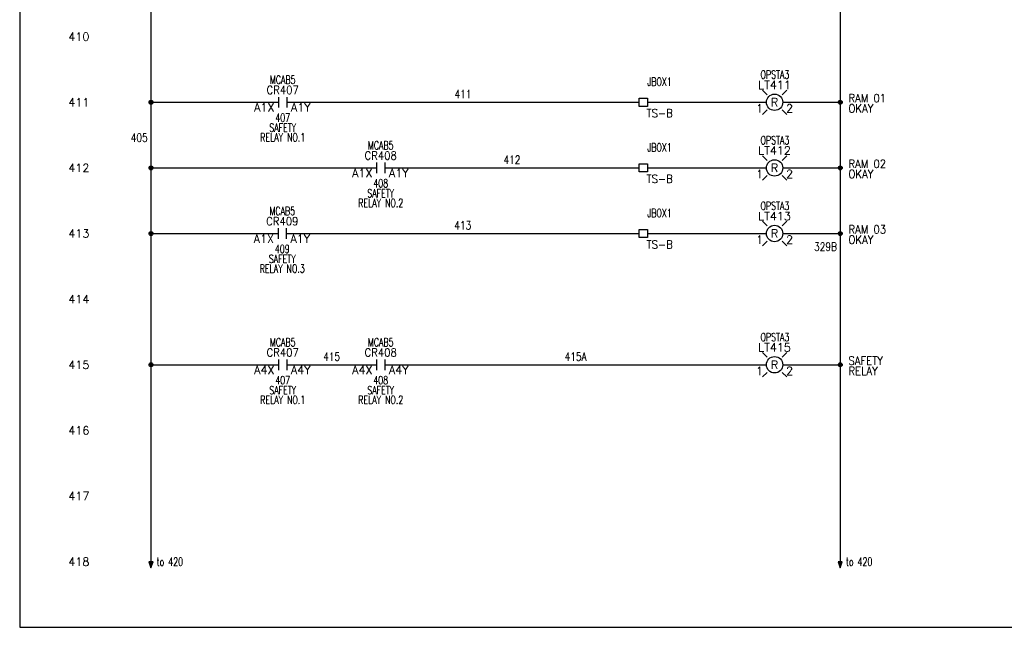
# Model space of a CAD drawing. Header units: inches. Extents: x 0 to 30, y 0 to 19.
# Tile 1 of 3: x 0 to 15, y 0 to 9.3. Entities that reach past the tile are written whole.
import ezdxf
from ezdxf.enums import TextEntityAlignment as Align

# ---------------------------------------------------------------- set-up
doc = ezdxf.new("R2010")
doc.units = ezdxf.units.IN
doc.header["$MEASUREMENT"] = 0
for name, color, linetype in [('BLK_14AWG', 252, 'Continuous'), ('DESC', 1, 'Continuous'), ('DESCCHILD', 7, 'Continuous'), ('LOC', 140, 'Continuous'), ('MISC', 30, 'Continuous'), ('RED_18AWG', 1, 'Continuous'), ('SYMS', 7, 'Continuous'), ('TAGS', 30, 'Continuous'), ('TERMS', 6, 'Continuous'), ('WHT_16AWG', 7, 'Continuous'), ('WIRENO', 3, 'Continuous'), ('XREF', 7, 'Continuous'), ('XREFCHILD', 7, 'Continuous')]:
    doc.layers.add(name, color=color, linetype=linetype)
doc.layers.add('Viewports', color=3, linetype='Continuous', plot=False)
doc.styles.add('WD', font='romans.shx')

# ---------------------------------------------------------------- blocks, each defined once
blk = doc.blocks.new('WDDOT')
for radius in [0.03, 0.0187, 0.00929]:
    blk.add_circle((0, 0), radius)
blk = doc.blocks.new('HA1S4')
for points in [[(0, 0), (-0.031, 0), (0, -0.094), (0.031, 0), (0, 0)], [(0.016, -0.011), (-0.016, -0.011), (0, -0.058), (0.016, -0.011)]]:
    blk.add_lwpolyline(points)
at = {"style": 'WD', "width": 0.7}
for tag, p in [('DESC1', (0.088, 0.113)), ('XREF', (0.088, -0.062))]:
    blk.add_attdef(tag, p, '', height=0.125, dxfattribs=at)
at = {"style": 'WD', "flags": 1}
for tag, p in [('X2TERM01', (0, 0)), ('SIGCODE', (0.035, -0.083))]:
    blk.add_attdef(tag, p, '', height=0.01, dxfattribs=at)
at = {"style": 'WD', "width": 0.8, "flags": 8}
blk.add_attdef('WIRENO', text='', height=0.125, dxfattribs=at).set_placement((0, -0.259), align=Align.CENTER)
blk = doc.blocks.new('HT0W01')
for p, q in [((-0.062, 0.062), (0.062, 0.062)), ((-0.062, -0.062), (-0.062, 0.062)), ((0.062, 0.062), (0.062, -0.062)), ((0.062, -0.062), (-0.062, -0.062))]:
    blk.add_line(p, q)
at = {"style": 'WD'}
for tag, p, width in [('INST', (0.062, 0.42), 0.7), ('LOC', (0.062, 0.25), 0.7), ('DESC1', (0.05, -0.385), 0.8)]:
    blk.add_attdef(tag, p, '', height=0.125, dxfattribs=dict(at, width=width))
at = {"linetype": 'Continuous', "style": 'WD', "width": 0.8, "flags": 8}
blk.add_attdef('WIRENO', text='', height=0.125, dxfattribs=at).set_placement((0, 0.094), align=Align.CENTER)
at = {"style": 'WD', "flags": 1}
for tag, p, height in [('X4TERM01', (-0.062, 0), 0.0125), ('X4TERMDESC01', (-0.055, -0.023), 0.025), ('X2TERMDESC01', (-0.006, 0.029), 0.025), ('X2TERM01', (0, 0.062), 0.0125), ('STRIPSEQ', (0, 0), 0.00125), ('X1TERMDESC01', (0.039, 0.007), 0.025), ('X1TERM01', (0.062, 0), 0.0125), ('LINKTERM', (0, -0.002), 0.00125), ('X8TERM01', (0, -0.062), 0.0125), ('X8TERMDESC01', (0, -0.054), 0.025)]:
    blk.add_attdef(tag, p, '', height=height, dxfattribs=at)
at = {"linetype": 'Continuous', "style": 'WD'}
for tag, p, height, width, flags in [('TAGSTRIP', (0.05, -0.229), 0.125, 0.9, 8), ('CAT', (0.213, -0.406), 0.109, 0.8, 1), ('DESC2', (0.05, -0.541), 0.125, 0.8, 8), ('DESC3', (0.05, -0.698), 0.125, 0.8, 8)]:
    blk.add_attdef(tag, p, '', height=height, dxfattribs=dict(at, width=width, flags=flags))
at = {"linetype": 'Continuous', "style": 'WD', "width": 0.8, "flags": 1}
blk.add_attdef('MFG', text='', height=0.109, dxfattribs=at).set_placement((0.088, -0.406), align=Align.RIGHT)
at = {"style": 'WD', "width": 0.7, "flags": 1}
blk.add_attdef('ASSYCODE', (0.062, -0.281), '', height=0.01, dxfattribs=at)
blk = doc.blocks.new('HLT1R')
for p, q in [((-0.115, 0.115), (-0.186, 0.186)), ((0.115, 0.115), (0.186, 0.186)), ((-0.115, -0.115), (-0.186, -0.186)), ((0.115, -0.115), (0.186, -0.186))]:
    blk.add_line(p, q)
blk.add_circle((0, 0), 0.125)
at = {"style": 'WD', "width": 0.7}
for tag, p in [('INST', (0.006, 0.528)), ('LOC', (0.006, 0.359))]:
    blk.add_attdef(tag, text='', height=0.125, dxfattribs=at).set_placement(p, align=Align.CENTER)
at = {"style": 'WD'}
blk.add_attdef('TAG1', text='', height=0.125, dxfattribs=at).set_placement((0, 0.202), align=Align.CENTER)
at = {"style": 'WD', "flags": 9}
blk.add_attdef('FAMILY', text='', height=0.01, dxfattribs=at).set_placement((-0.005, 0.161), align=Align.CENTER)
at = {"style": 'WD'}
blk.add_attdef('COLOR', text='', height=0.125, dxfattribs=at).set_placement((0, 0), align=Align.MIDDLE)
at = {"style": 'WD', "flags": 1}
for tag, p in [('X4TERM01', (-0.125, 0)), ('X1TERM02', (0.125, 0))]:
    blk.add_attdef(tag, p, '', height=0.0125, dxfattribs=at)
at = {"linetype": 'Continuous', "style": 'WD', "flags": 9}
blk.add_attdef('ASSYCODE', text='', height=0.01, dxfattribs=at).set_placement((-0.003, 0.098), align=Align.CENTER)
at = {"linetype": 'Continuous', "style": 'WD', "flags": 1}
for tag, p in [('MFG', (0, 0.121)), ('CAT', (0, 0.14))]:
    blk.add_attdef(tag, text='', height=0.01, dxfattribs=at).set_placement(p, align=Align.MIDDLE)
at = {"style": 'WD'}
for tag, p, width in [('DESC1', (1.125, 0), 0.9), ('WDTAGALT', (1.125, -0.312), 0.7)]:
    blk.add_attdef(tag, p, '', height=0.125, dxfattribs=dict(at, width=width))
at = {"linetype": 'Continuous', "style": 'WD', "flags": 8}
blk.add_attdef('TERM01', text='', height=0.125, dxfattribs=at).set_placement((-0.175, -0.031), align=Align.TOP_RIGHT)
blk.add_attdef('TERM02', text='', height=0.125, dxfattribs=at).set_placement((0.175, -0.031), align=Align.TOP_LEFT)
at = {"style": 'WD', "width": 0.9}
blk.add_attdef('DESC2', text='', height=0.125, dxfattribs=at).set_placement((1.125, -0.031), align=Align.TOP_LEFT)
blk = doc.blocks.new('HCR21')
at = {"linetype": 'Continuous'}
for p, q in [((-0.062, 0.08), (-0.062, -0.08)), ((0.062, 0.08), (0.062, -0.08))]:
    blk.add_line(p, q, dxfattribs=at)
at = {"style": 'WD'}
for tag, width, p in [('INST', 0.7, (0, 0.451)), ('LOC', 0.7, (0, 0.281)), ('TAG2', 0.9, (0, 0.125)), ('XREF', 0.7, (0, -0.297)), ('DESC1', 0.7, (0, -0.449)), ('DESC2', 0.7, (0, -0.597)), ('DESC3', 0.7, (0, -0.744))]:
    blk.add_attdef(tag, text='', height=0.125, dxfattribs=dict(at, width=width)).set_placement(p, align=Align.CENTER)
for tag, p, height, flags in [('X4TERM01', (-0.062, 0), 0.0125, 1), ('X1TERM02', (0.062, 0), 0.0125, 1), ('CONTACT', (0.097, 0.036), 0.01, 1), ('FAMILY', (0.097, 0.053), 0.01, 9)]:
    blk.add_attdef(tag, p, '', height=height, dxfattribs=dict(at, flags=flags))
for tag, p in [('X2LINK', (0, 0.125)), ('X8LINK', (0, -0.125))]:
    blk.add_attdef(tag, p, '', height=0.01, dxfattribs=at)
at = {"linetype": 'Continuous', "style": 'WD', "flags": 8}
blk.add_attdef('TERM01', text='', height=0.125, dxfattribs=at).set_placement((-0.125, -0.016), align=Align.TOP_RIGHT)
blk.add_attdef('TERM02', text='', height=0.125, dxfattribs=at).set_placement((0.125, -0.016), align=Align.TOP_LEFT)
blk = doc.blocks.new('WD_WNH')
at = {"linetype": 'Continuous', "style": 'WD', "width": 0.8}
blk.add_attdef('WIRENO', text='', height=0.125, dxfattribs=at).set_placement((0, 0.062), align=Align.CENTER)
at = {"style": 'WD', "flags": 1}
for tag, p in [('W01USER', (0, 0.078)), ('W02USER', (0, 0.07)), ('W03USER', (0, 0.062)), ('W04USER', (0, 0.055)), ('W05USER', (0, 0.047)), ('W06USER', (0, 0.039)), ('W07USER', (0, 0.031)), ('W08USER', (0, 0.023)), ('W09USER', (0, 0.016)), ('W10USER', (0, 0.008))]:
    blk.add_attdef(tag, text='', height=0.005, dxfattribs=at).set_placement(p, align=Align.CENTER)
blk = doc.blocks.new('WD_WNV')
at = {"linetype": 'Continuous', "style": 'WD', "width": 0.8}
blk.add_attdef('WIRENO', text='', height=0.125, dxfattribs=at).set_placement((-0.05, 0), align=Align.MIDDLE_RIGHT)
at = {"style": 'WD', "flags": 1}
for tag, p in [('W01USER', (-0.062, 0.094)), ('W02USER', (-0.062, 0.086)), ('W03USER', (-0.062, 0.078)), ('W04USER', (-0.062, 0.07)), ('W05USER', (-0.062, 0.062)), ('W06USER', (-0.062, 0.055)), ('W07USER', (-0.062, 0.047)), ('W08USER', (-0.062, 0.039)), ('W09USER', (-0.062, 0.031)), ('W10USER', (-0.062, 0.023))]:
    blk.add_attdef(tag, text='', height=0.005, dxfattribs=at).set_placement(p, align=Align.CENTER)

msp = doc.modelspace()

# ---------------------------------------------------------------- linework, layer by layer
at = {"layer": 'BLK_14AWG'}
for p, q in [((2, 13.938), (2, 1)), ((2, 8), (3.945, 8)), ((2, 7), (5.438, 7)), ((2, 6), (3.938, 6)), ((2, 4), (3.945, 4))]:
    msp.add_line(p, q, dxfattribs=at)
at = {"layer": 'RED_18AWG'}
for p, q in [((4.069, 8), (9.438, 8)), ((9.562, 8), (11.375, 8)), ((5.562, 7), (9.438, 7)), ((9.562, 7), (11.375, 7)), ((4.062, 6), (9.438, 6)), ((9.562, 6), (11.375, 6)), ((4.069, 4), (5.438, 4)), ((5.562, 4), (11.375, 4))]:
    msp.add_line(p, q, dxfattribs=at)
at = {"layer": 'Viewports'}
msp.add_lwpolyline([(0, 0), (30, 0), (30, 19.02), (0, 19.02)], close=True, dxfattribs=at)
at = {"layer": 'WHT_16AWG'}
for p, q in [((12.5, 17), (12.5, 1)), ((11.625, 8), (12.5, 8)), ((11.625, 7), (12.5, 7)), ((11.625, 6), (12.5, 6)), ((11.625, 4), (12.5, 4))]:
    msp.add_line(p, q, dxfattribs=at)

# ---------------------------------------------------------------- block references
at = {"layer": 'SYMS'}
ref = msp.add_blockref('HCR21', (4.007, 8), dxfattribs=at)
ref.add_attrib('LOC', 'MCAB5', dxfattribs={"layer": 'LOC', "height": 0.125, "style": 'WD', "width": 0.7}).set_placement((4.007, 8.281), align=Align.CENTER)
ref.add_attrib('TERM02', 'A1Y', dxfattribs={"layer": 'TERMS', "linetype": 'Continuous', "height": 0.125, "style": 'WD', "flags": 8}).set_placement((4.132, 7.984), align=Align.TOP_LEFT)
ref.add_attrib('TERM01', 'A1X', dxfattribs={"layer": 'TERMS', "linetype": 'Continuous', "height": 0.125, "style": 'WD', "flags": 8}).set_placement((3.882, 7.984), align=Align.TOP_RIGHT)
ref.add_attrib('XREF', '407', dxfattribs={"layer": 'XREFCHILD', "height": 0.125, "style": 'WD', "width": 0.7}).set_placement((4.007, 7.703), align=Align.CENTER)
ref.add_attrib('DESC2', 'RELAY NO.1', dxfattribs={"layer": 'DESCCHILD', "height": 0.125, "style": 'WD', "width": 0.7}).set_placement((4.007, 7.403), align=Align.CENTER)
ref.add_attrib('DESC1', 'SAFETY', dxfattribs={"layer": 'DESCCHILD', "height": 0.125, "style": 'WD', "width": 0.7}).set_placement((4.007, 7.551), align=Align.CENTER)
ref.add_attrib('TAG2', 'CR407', dxfattribs={"layer": 'TAGS', "height": 0.125, "style": 'WD', "width": 0.9}).set_placement((4.007, 8.125), align=Align.CENTER)
ref = msp.add_blockref('HLT1R', (11.5, 8), dxfattribs=at)
ref.add_attrib('LOC', 'OPSTA3', dxfattribs={"layer": 'LOC', "height": 0.125, "style": 'WD', "width": 0.7}).set_placement((11.506, 8.359), align=Align.CENTER)
ref.add_attrib('DESC2', 'OKAY', dxfattribs={"layer": 'DESC', "height": 0.125, "style": 'WD', "width": 0.9}).set_placement((12.625, 7.969), align=Align.TOP_LEFT)
ref.add_attrib('DESC1', 'RAM 01', (12.625, 8), dxfattribs={"layer": 'DESC', "height": 0.125, "style": 'WD', "width": 0.9})
ref.add_attrib('TERM02', '2', dxfattribs={"layer": 'TERMS', "linetype": 'Continuous', "height": 0.125, "style": 'WD', "flags": 8}).set_placement((11.675, 7.969), align=Align.TOP_LEFT)
ref.add_attrib('TERM01', '1', dxfattribs={"layer": 'TERMS', "linetype": 'Continuous', "height": 0.125, "style": 'WD', "flags": 8}).set_placement((11.325, 7.969), align=Align.TOP_RIGHT)
ref.add_attrib('TAG1', 'LT411', dxfattribs={"layer": 'TAGS', "height": 0.125, "style": 'WD'}).set_placement((11.5, 8.202), align=Align.CENTER)
ref.add_attrib('COLOR', 'R', dxfattribs={"layer": 'MISC', "height": 0.125, "style": 'WD'}).set_placement((11.5, 8), align=Align.MIDDLE)
ref = msp.add_blockref('HT0W01', (9.5, 8), dxfattribs=at)
ref.add_attrib('LOC', 'JBOX1', (9.562, 8.25), dxfattribs={"layer": 'LOC', "height": 0.125, "style": 'WD', "width": 0.7})
ref.add_attrib('TAGSTRIP', 'TS-B', (9.55, 7.771), dxfattribs={"layer": 'TAGS', "linetype": 'Continuous', "height": 0.125, "style": 'WD', "width": 0.9, "flags": 8})
for p in [(2, 8), (12.5, 8), (2, 7), (12.5, 7), (2, 6), (12.5, 6), (2, 4), (12.5, 4)]:
    msp.add_blockref('WDDOT', p, dxfattribs=at)
ref = msp.add_blockref('HCR21', (5.5, 7), dxfattribs=at)
ref.add_attrib('LOC', 'MCAB5', dxfattribs={"layer": 'LOC', "height": 0.125, "style": 'WD', "width": 0.7}).set_placement((5.5, 7.281), align=Align.CENTER)
ref.add_attrib('TERM02', 'A1Y', dxfattribs={"layer": 'TERMS', "linetype": 'Continuous', "height": 0.125, "style": 'WD', "flags": 8}).set_placement((5.625, 6.984), align=Align.TOP_LEFT)
ref.add_attrib('TERM01', 'A1X', dxfattribs={"layer": 'TERMS', "linetype": 'Continuous', "height": 0.125, "style": 'WD', "flags": 8}).set_placement((5.375, 6.984), align=Align.TOP_RIGHT)
ref.add_attrib('XREF', '408', dxfattribs={"layer": 'XREFCHILD', "height": 0.125, "style": 'WD', "width": 0.7}).set_placement((5.5, 6.703), align=Align.CENTER)
ref.add_attrib('DESC2', 'RELAY NO.2', dxfattribs={"layer": 'DESCCHILD', "height": 0.125, "style": 'WD', "width": 0.7}).set_placement((5.5, 6.403), align=Align.CENTER)
ref.add_attrib('DESC1', 'SAFETY', dxfattribs={"layer": 'DESCCHILD', "height": 0.125, "style": 'WD', "width": 0.7}).set_placement((5.5, 6.551), align=Align.CENTER)
ref.add_attrib('TAG2', 'CR408', dxfattribs={"layer": 'TAGS', "height": 0.125, "style": 'WD', "width": 0.9}).set_placement((5.5, 7.125), align=Align.CENTER)
ref = msp.add_blockref('HT0W01', (9.5, 7), dxfattribs=at)
ref.add_attrib('LOC', 'JBOX1', (9.562, 7.25), dxfattribs={"layer": 'LOC', "height": 0.125, "style": 'WD', "width": 0.7})
ref.add_attrib('TAGSTRIP', 'TS-B', (9.55, 6.771), dxfattribs={"layer": 'TAGS', "linetype": 'Continuous', "height": 0.125, "style": 'WD', "width": 0.9, "flags": 8})
ref = msp.add_blockref('HLT1R', (11.5, 7), dxfattribs=at)
ref.add_attrib('LOC', 'OPSTA3', dxfattribs={"layer": 'LOC', "height": 0.125, "style": 'WD', "width": 0.7}).set_placement((11.506, 7.359), align=Align.CENTER)
ref.add_attrib('DESC2', 'OKAY', dxfattribs={"layer": 'DESC', "height": 0.125, "style": 'WD', "width": 0.9}).set_placement((12.625, 6.969), align=Align.TOP_LEFT)
ref.add_attrib('DESC1', 'RAM 02', (12.625, 7), dxfattribs={"layer": 'DESC', "height": 0.125, "style": 'WD', "width": 0.9})
ref.add_attrib('TERM02', '2', dxfattribs={"layer": 'TERMS', "linetype": 'Continuous', "height": 0.125, "style": 'WD', "flags": 8}).set_placement((11.675, 6.969), align=Align.TOP_LEFT)
ref.add_attrib('TERM01', '1', dxfattribs={"layer": 'TERMS', "linetype": 'Continuous', "height": 0.125, "style": 'WD', "flags": 8}).set_placement((11.325, 6.969), align=Align.TOP_RIGHT)
ref.add_attrib('TAG1', 'LT412', dxfattribs={"layer": 'TAGS', "height": 0.125, "style": 'WD'}).set_placement((11.5, 7.202), align=Align.CENTER)
ref.add_attrib('COLOR', 'R', dxfattribs={"layer": 'MISC', "height": 0.125, "style": 'WD'}).set_placement((11.5, 7), align=Align.MIDDLE)
ref = msp.add_blockref('HLT1R', (11.5, 6), dxfattribs=at)
ref.add_attrib('LOC', 'OPSTA3', dxfattribs={"layer": 'LOC', "height": 0.125, "style": 'WD', "width": 0.7}).set_placement((11.506, 6.359), align=Align.CENTER)
ref.add_attrib('DESC2', 'OKAY', dxfattribs={"layer": 'DESC', "height": 0.125, "style": 'WD', "width": 0.9}).set_placement((12.625, 5.969), align=Align.TOP_LEFT)
ref.add_attrib('DESC1', 'RAM 03', (12.625, 6), dxfattribs={"layer": 'DESC', "height": 0.125, "style": 'WD', "width": 0.9})
ref.add_attrib('TERM02', '2', dxfattribs={"layer": 'TERMS', "linetype": 'Continuous', "height": 0.125, "style": 'WD', "flags": 8}).set_placement((11.675, 5.969), align=Align.TOP_LEFT)
ref.add_attrib('TERM01', '1', dxfattribs={"layer": 'TERMS', "linetype": 'Continuous', "height": 0.125, "style": 'WD', "flags": 8}).set_placement((11.325, 5.969), align=Align.TOP_RIGHT)
ref.add_attrib('TAG1', 'LT413', dxfattribs={"layer": 'TAGS', "height": 0.125, "style": 'WD'}).set_placement((11.5, 6.202), align=Align.CENTER)
ref.add_attrib('COLOR', 'R', dxfattribs={"layer": 'MISC', "height": 0.125, "style": 'WD'}).set_placement((11.5, 6), align=Align.MIDDLE)
ref = msp.add_blockref('HCR21', (4, 6), dxfattribs=at)
ref.add_attrib('LOC', 'MCAB5', dxfattribs={"layer": 'LOC', "height": 0.125, "style": 'WD', "width": 0.7}).set_placement((4, 6.281), align=Align.CENTER)
ref.add_attrib('TERM02', 'A1Y', dxfattribs={"layer": 'TERMS', "linetype": 'Continuous', "height": 0.125, "style": 'WD', "flags": 8}).set_placement((4.125, 5.984), align=Align.TOP_LEFT)
ref.add_attrib('TERM01', 'A1X', dxfattribs={"layer": 'TERMS', "linetype": 'Continuous', "height": 0.125, "style": 'WD', "flags": 8}).set_placement((3.875, 5.984), align=Align.TOP_RIGHT)
ref.add_attrib('XREF', '409', dxfattribs={"layer": 'XREFCHILD', "height": 0.125, "style": 'WD', "width": 0.7}).set_placement((4, 5.703), align=Align.CENTER)
ref.add_attrib('DESC2', 'RELAY NO.3', dxfattribs={"layer": 'DESCCHILD', "height": 0.125, "style": 'WD', "width": 0.7}).set_placement((4, 5.403), align=Align.CENTER)
ref.add_attrib('DESC1', 'SAFETY', dxfattribs={"layer": 'DESCCHILD', "height": 0.125, "style": 'WD', "width": 0.7}).set_placement((4, 5.551), align=Align.CENTER)
ref.add_attrib('TAG2', 'CR409', dxfattribs={"layer": 'TAGS', "height": 0.125, "style": 'WD', "width": 0.9}).set_placement((4, 6.125), align=Align.CENTER)
ref = msp.add_blockref('HT0W01', (9.5, 6), dxfattribs=at)
ref.add_attrib('LOC', 'JBOX1', (9.562, 6.25), dxfattribs={"layer": 'LOC', "height": 0.125, "style": 'WD', "width": 0.7})
ref.add_attrib('TAGSTRIP', 'TS-B', (9.55, 5.771), dxfattribs={"layer": 'TAGS', "linetype": 'Continuous', "height": 0.125, "style": 'WD', "width": 0.9, "flags": 8})
ref = msp.add_blockref('HCR21', (4.007, 4), dxfattribs=at)
ref.add_attrib('LOC', 'MCAB5', dxfattribs={"layer": 'LOC', "height": 0.125, "style": 'WD', "width": 0.7}).set_placement((4.007, 4.281), align=Align.CENTER)
ref.add_attrib('TERM02', 'A4Y', dxfattribs={"layer": 'TERMS', "linetype": 'Continuous', "height": 0.125, "style": 'WD', "flags": 8}).set_placement((4.132, 3.984), align=Align.TOP_LEFT)
ref.add_attrib('TERM01', 'A4X', dxfattribs={"layer": 'TERMS', "linetype": 'Continuous', "height": 0.125, "style": 'WD', "flags": 8}).set_placement((3.882, 3.984), align=Align.TOP_RIGHT)
ref.add_attrib('XREF', '407', dxfattribs={"layer": 'XREFCHILD', "height": 0.125, "style": 'WD', "width": 0.7}).set_placement((4.007, 3.703), align=Align.CENTER)
ref.add_attrib('DESC2', 'RELAY NO.1', dxfattribs={"layer": 'DESCCHILD', "height": 0.125, "style": 'WD', "width": 0.7}).set_placement((4.007, 3.403), align=Align.CENTER)
ref.add_attrib('DESC1', 'SAFETY', dxfattribs={"layer": 'DESCCHILD', "height": 0.125, "style": 'WD', "width": 0.7}).set_placement((4.007, 3.551), align=Align.CENTER)
ref.add_attrib('TAG2', 'CR407', dxfattribs={"layer": 'TAGS', "height": 0.125, "style": 'WD', "width": 0.9}).set_placement((4.007, 4.125), align=Align.CENTER)
ref = msp.add_blockref('HCR21', (5.5, 4), dxfattribs=at)
ref.add_attrib('LOC', 'MCAB5', dxfattribs={"layer": 'LOC', "height": 0.125, "style": 'WD', "width": 0.7}).set_placement((5.5, 4.281), align=Align.CENTER)
ref.add_attrib('TERM02', 'A4Y', dxfattribs={"layer": 'TERMS', "linetype": 'Continuous', "height": 0.125, "style": 'WD', "flags": 8}).set_placement((5.625, 3.984), align=Align.TOP_LEFT)
ref.add_attrib('TERM01', 'A4X', dxfattribs={"layer": 'TERMS', "linetype": 'Continuous', "height": 0.125, "style": 'WD', "flags": 8}).set_placement((5.375, 3.984), align=Align.TOP_RIGHT)
ref.add_attrib('XREF', '408', dxfattribs={"layer": 'XREFCHILD', "height": 0.125, "style": 'WD', "width": 0.7}).set_placement((5.5, 3.703), align=Align.CENTER)
ref.add_attrib('DESC2', 'RELAY NO.2', dxfattribs={"layer": 'DESCCHILD', "height": 0.125, "style": 'WD', "width": 0.7}).set_placement((5.5, 3.403), align=Align.CENTER)
ref.add_attrib('DESC1', 'SAFETY', dxfattribs={"layer": 'DESCCHILD', "height": 0.125, "style": 'WD', "width": 0.7}).set_placement((5.5, 3.551), align=Align.CENTER)
ref.add_attrib('TAG2', 'CR408', dxfattribs={"layer": 'TAGS', "height": 0.125, "style": 'WD', "width": 0.9}).set_placement((5.5, 4.125), align=Align.CENTER)
ref = msp.add_blockref('HLT1R', (11.5, 4), dxfattribs=at)
ref.add_attrib('LOC', 'OPSTA3', dxfattribs={"layer": 'LOC', "height": 0.125, "style": 'WD', "width": 0.7}).set_placement((11.506, 4.359), align=Align.CENTER)
ref.add_attrib('DESC2', 'RELAY', dxfattribs={"layer": 'DESC', "height": 0.125, "style": 'WD', "width": 0.9}).set_placement((12.625, 3.969), align=Align.TOP_LEFT)
ref.add_attrib('DESC1', 'SAFETY', (12.625, 4), dxfattribs={"layer": 'DESC', "height": 0.125, "style": 'WD', "width": 0.9})
ref.add_attrib('TERM02', '2', dxfattribs={"layer": 'TERMS', "linetype": 'Continuous', "height": 0.125, "style": 'WD', "flags": 8}).set_placement((11.675, 3.969), align=Align.TOP_LEFT)
ref.add_attrib('TERM01', '1', dxfattribs={"layer": 'TERMS', "linetype": 'Continuous', "height": 0.125, "style": 'WD', "flags": 8}).set_placement((11.325, 3.969), align=Align.TOP_RIGHT)
ref.add_attrib('TAG1', 'LT415', dxfattribs={"layer": 'TAGS', "height": 0.125, "style": 'WD'}).set_placement((11.5, 4.202), align=Align.CENTER)
ref.add_attrib('COLOR', 'R', dxfattribs={"layer": 'MISC', "height": 0.125, "style": 'WD'}).set_placement((11.5, 4), align=Align.MIDDLE)
ref = msp.add_blockref('HA1S4', (2, 1), dxfattribs=at)
ref.add_attrib('XREF', 'to 420', (2.087, 0.938), dxfattribs={"layer": 'XREF', "height": 0.125, "style": 'WD', "width": 0.7})
ref = msp.add_blockref('HA1S4', (12.5, 1), dxfattribs=at)
ref.add_attrib('XREF', 'to 420', (12.588, 0.938), dxfattribs={"layer": 'XREF', "height": 0.125, "style": 'WD', "width": 0.7})
at = {"layer": 'WIRENO'}
ref = msp.add_blockref('WD_WNH', (6.753, 8), dxfattribs=at)
ref.add_attrib('WIRENO', '411', dxfattribs={"linetype": 'Continuous', "height": 0.125, "style": 'WD', "width": 0.8}).set_placement((6.753, 8.062), align=Align.CENTER)
ref = msp.add_blockref('WD_WNV', (2, 7.461), dxfattribs=at)
ref.add_attrib('WIRENO', '405', dxfattribs={"linetype": 'Continuous', "height": 0.125, "style": 'WD', "width": 0.8}).set_placement((1.95, 7.461), align=Align.MIDDLE_RIGHT)
ref = msp.add_blockref('WD_WNH', (7.5, 7), dxfattribs=at)
ref.add_attrib('WIRENO', '412', dxfattribs={"linetype": 'Continuous', "height": 0.125, "style": 'WD', "width": 0.8}).set_placement((7.5, 7.062), align=Align.CENTER)
ref = msp.add_blockref('WD_WNH', (6.75, 6), dxfattribs=at)
ref.add_attrib('WIRENO', '413', dxfattribs={"linetype": 'Continuous', "height": 0.125, "style": 'WD', "width": 0.8}).set_placement((6.75, 6.062), align=Align.CENTER)
ref = msp.add_blockref('WD_WNV', (12.5, 5.8), dxfattribs=at)
ref.add_attrib('WIRENO', '329B', dxfattribs={"linetype": 'Continuous', "height": 0.125, "style": 'WD', "width": 0.8}).set_placement((12.45, 5.8), align=Align.MIDDLE_RIGHT)
ref = msp.add_blockref('WD_WNH', (4.753, 4), dxfattribs=at)
ref.add_attrib('WIRENO', '415', dxfattribs={"linetype": 'Continuous', "height": 0.125, "style": 'WD', "width": 0.8}).set_placement((4.753, 4.062), align=Align.CENTER)
ref = msp.add_blockref('WD_WNH', (8.469, 4), dxfattribs=at)
ref.add_attrib('WIRENO', '415A', dxfattribs={"linetype": 'Continuous', "height": 0.125, "style": 'WD', "width": 0.8}).set_placement((8.469, 4.062), align=Align.CENTER)

# ---------------------------------------------------------------- texts
at = {"layer": 'MISC', "style": 'WD'}
for s, p in [('410', (1.062, 9)), ('411', (1.062, 8)), ('412', (1.062, 7)), ('413', (1.062, 6)), ('414', (1.062, 5)), ('415', (1.062, 4)), ('416', (1.062, 3)), ('417', (1.062, 2)), ('418', (1.062, 1))]:
    msp.add_text(s, height=0.125, dxfattribs=at).set_placement(p, align=Align.MIDDLE_RIGHT)

doc.saveas('drawing.dxf')
